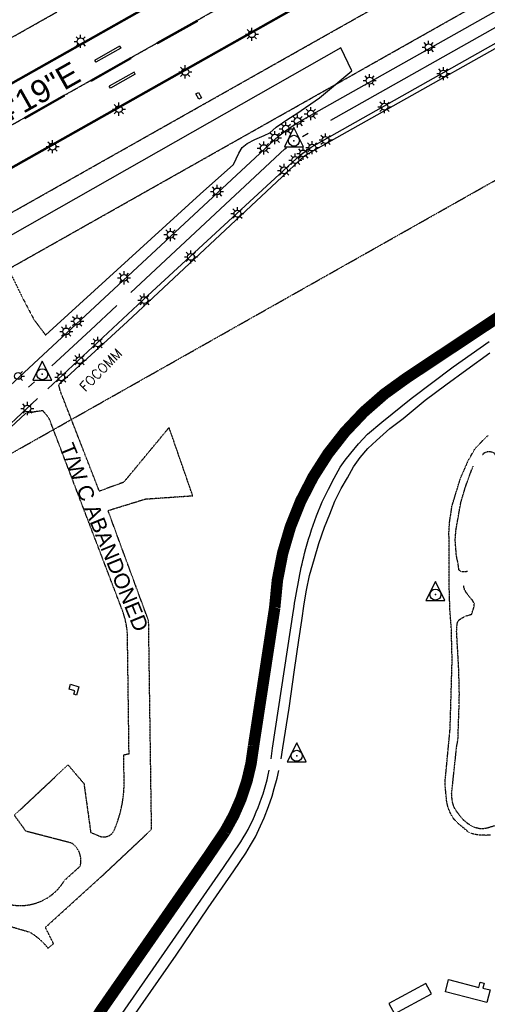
# Model space of a CAD drawing. Header units: feet. Extents: x 0 to 208040, y 0 to 211214.
# Tile 53 of 71: x 198502 to 199729, y 199630 to 202214. Entities that reach past the tile are written whole.
import ezdxf
from ezdxf.enums import TextEntityAlignment as Align

# ---------------------------------------------------------------- set-up
doc = ezdxf.new("R2010")
doc.units = ezdxf.units.FT
doc.header["$LTSCALE"] = 0.5
doc.header["$MEASUREMENT"] = 0
doc.header["$XCLIPFRAME"] = 0
for name, pattern in [('CENTER2', [1.125, 0.75, -0.125, 0.125, -0.125]), ('HIDDEN2', [0.1875, 0.125, -0.0625]), ('PHANTOM2', [1.25, 0.625, -0.125, 0.125, -0.125, 0.125, -0.125])]:
    doc.linetypes.add(name, pattern=pattern)
doc.layers.get('0').update_dxf_attribs({"linetype": 'CONTINUOUS'})
for name, color, linetype in [('1-OFA', 13, 'CENTER2'), ('1-RSA', 13, 'CENTER2'), ('1-RUNWAYCL', 5, 'CENTER2'), ('1-SIGNS', 5, 'CONTINUOUS'), ('ABBANDONTW', 5, 'HIDDEN2'), ('AIR-MARKING', 5, 'CONTINUOUS'), ('AIR-PAVED-T', 7, 'CONTINUOUS'), ('E-NEWMARKING', 5, 'CONTINUOUS'), ('F-BRL', 110, 'PHANTOM2'), ('Future Property Line', 251, 'PHANTOM2'), ('HV-CONTROL', 11, 'CONTINUOUS'), ('image', 7, 'CONTINUOUS'), ('MA-BLDG', 11, 'CONTINUOUS'), ('MI-BLDG', 11, 'CONTINUOUS'), ('R-DIRT', 11, 'HIDDEN2'), ('R-PAVED', 11, 'CONTINUOUS'), ('RUNWAYLIGHTS', 11, 'CONTINUOUS'), ('RUNWAYTEXT', 1, 'CONTINUOUS'), ('TAXIWYPAVED', 5, 'CONTINUOUS'), ('TEXT', 1, 'CONTINUOUS')]:
    doc.layers.add(name, color=color, linetype=linetype)
doc.styles.add('ARIAL', font='ARIAL.TTF')
doc.styles.add('CVFONT05', font='ROMANC')
picture_1 = doc.add_image_def('image1.jpg', size_in_pixel=(2000, 2400))

# ---------------------------------------------------------------- blocks, each defined once
blk = doc.blocks.new('HV-CONTROL', base_point=(0, 18.8))
blk.add_lwpolyline([(-25.1, 3.2), (24.9, 3.2), (-0.1, 53.2)], close=True)
blk.add_circle((-0.1, 18.8), 14.4)
blk.add_point((-0.1, 18.8))

msp = doc.modelspace()

# ---------------------------------------------------------------- linework, layer by layer
at = {"layer": '1-OFA'}
msp.add_line((196652.5, 200533.3), (201136.3, 203061.7), dxfattribs=at)
at = {"layer": '1-RSA'}
for p, q in [((196513.8, 201057.8), (200878.4, 203519)), ((196467.9, 200572.7), (201074.9, 203170.6))]:
    msp.add_line(p, q, dxfattribs=at)
at = {"layer": '1-RUNWAYCL'}
msp.add_line((194428.7, 199652.5), (203328.5, 204671), dxfattribs=at)
at = {"layer": '1-SIGNS'}
for p, q in [((198964.1, 202018.8, 8.8), (198971, 202022.7, 8.8)), ((198971, 202022.7, 8.8), (198978.9, 202008.8, 8.8)), ((198972, 202004.9, 8.8), (198964.1, 202018.8, 8.8)), ((198978.9, 202008.8, 8.8), (198972, 202004.9, 8.8))]:
    msp.add_line(p, q, dxfattribs=at)
at = {"layer": 'ABBANDONTW', "elevation": 8.3}
msp.add_lwpolyline([(198476.2, 201645.5), (198461.7, 201635.2), (198449.7, 201621.8), (198448.2, 201608.5), (198507.5, 201486.9), (198539, 201426.9), (198569.3, 201386.5)], dxfattribs=at)
at = {"layer": 'ABBANDONTW'}
for points, elevation in [([(198365.3, 199867.7), (198527.2, 199820.2, -0.088513), (198576, 199778.1), (198590.5, 199789.6), (198569.3, 199832.4), (198713.8, 199963.4), (198847.9, 200089.3), (198840.2, 200636.3), (198733.6, 200925.9), (198831.6, 200956.1), (198956, 200964.7), (198893.9, 201143.9), (198774.5, 200999.8), (198710.8, 200976.6), (198608.5, 201239.3), (198604.5, 201255.5)], 29.1), ([(198209.2, 200043.2, 0.26866), (198195, 199981.6), (198479.9, 199891.6, 0.313074), (198619.5, 199955.8), (198661.2, 199993.4), (198662.6, 200005.6, 0.2513), (198638.9, 200053.1), (198518.3, 200084.3), (198487.7, 200126.6), (198628.5, 200258.5), (198670.4, 200209.5), (198688.1, 200081.5), (198712.8, 200071.3, 0.381166), (198749.4, 200086.3, 0.115024), (198775.6, 200227.6), (198775.3, 200285.3), (198788.8, 200287.9), (198784.9, 200578.9, 0.096543), (198772, 200662.3), (198578.9, 201168), (198562.5, 201187.8), (198519.2, 201181.3)], 14.4)]:
    msp.add_lwpolyline(points, format="xyb", dxfattribs=dict(at, elevation=elevation))
at = {"layer": 'AIR-MARKING'}
for points, elevation in [([(198240.1, 201035.4), (199182.2, 201908.6), (199199.8, 201922.2), (199224.7, 201939.2), (199260.2, 201959.6), (200219, 202500)], 15.3), ([(198575.7, 201245.1), (198838.3, 201489.9), (199238.6, 201859.4), (199267.2, 201879.3), (200367.1, 202500)], 10.7), ([(199318.5, 201949.5), (200293.6, 202500)], 9.9), ([(199244, 201907.4), (199259.1, 201915.9)], 9.9), ([(198793.5, 201497.4), (199198.1, 201874.4), (199201.7, 201877.2)], 9.9), ([(198586, 201305.3), (198687.7, 201398.9), (198756.8, 201463.3)], 9.9), ([(198524.9, 201249.1), (198540.6, 201263.5)], 9.9), ([(197432.7, 200172.3), (197438.7, 200181.3), (197457.4, 200204.2), (197555.8, 200299.2), (198420.9, 201100.8), (198548.6, 201219.8)], 10.7)]:
    msp.add_lwpolyline(points, dxfattribs=dict(at, elevation=elevation))
at = {"layer": 'E-NEWMARKING'}
for p, q in [((199476.7, 202609.9), (198112.4, 201840.8)), ((199478.2, 202607.3), (198113.8, 201838.2)), ((199571.5, 202441.8), (198207.2, 201672.6)), ((199573, 202439.2), (198208.6, 201670)), ((198966.6, 202211.6), (198862.1, 202152.7)), ((198968.1, 202209), (198863.6, 202150)), ((198966.6, 202211.6), (198967.4, 202210.3)), ((198968.1, 202209), (198967.4, 202210.3)), ((198862.1, 202152.7), (198862.8, 202151.3)), ((198863.6, 202150), (198862.8, 202151.3)), ((198763.8, 202143.7), (198698.5, 202106.9)), ((198766.8, 202138.5), (198701.4, 202101.7)), ((198763.8, 202143.7), (198766.8, 202138.5)), ((198792.4, 202113.4), (198687.9, 202054.4)), ((198793.9, 202110.8), (198689.3, 202051.8)), ((198698.5, 202106.9), (198701.4, 202101.7)), ((198792.4, 202113.4), (198793.1, 202112.1)), ((198793.9, 202110.8), (198793.1, 202112.1)), ((198802.1, 202075.8), (198736.8, 202039)), ((198805.1, 202070.6), (198802.1, 202075.8)), ((198687.9, 202054.4), (198688.6, 202053.1)), ((198689.3, 202051.8), (198688.6, 202053.1)), ((198805.1, 202070.6), (198739.7, 202033.7)), ((198739.7, 202033.7), (198736.8, 202039)), ((198618.2, 202015.1), (198513.7, 201956.2)), ((198619.7, 202012.5), (198515.1, 201953.6)), ((198618.2, 202015.1), (198618.9, 202013.8)), ((198619.7, 202012.5), (198618.9, 202013.8)), ((198513.7, 201956.2), (198514.4, 201954.9)), ((198515.1, 201953.6), (198514.4, 201954.9))]:
    msp.add_line(p, q, dxfattribs=at)
at = {"layer": 'F-BRL', "ltscale": 2}
msp.add_line((196776.1, 200115.1), (200696.7, 202325.9), dxfattribs=at)
at = {"layer": 'Future Property Line', "const_width": 30}
msp.add_lwpolyline([(199958.5, 201566), (199518, 201274, 0.24035), (199171.2, 200671), (199115.8, 200308.9, -0.112692), (199040.7, 200084.2), (198995.6, 200017.4), (198715.9, 199615.5, 0.072505), (198626.4, 199442.7), (197919.3, 199616.6), (197686.8, 198484.7), (197490.9, 197891.7), (197503.5, 197445), (197569.9, 197441.6), (197558.4, 197214.5), (197369.7, 197224), (197409.9, 195804.9)], format="xyb", dxfattribs=at)
at = {"layer": 'MA-BLDG', "elevation": 24.5}
msp.add_lwpolyline([(198651, 200441.9), (198643.9, 200443.9), (198646.4, 200453.1), (198631.3, 200457.4), (198634.9, 200469.9), (198657.1, 200463.7)], close=True, dxfattribs=at)
at = {"layer": 'MI-BLDG'}
for points, elevation in [([(199568.1, 199685.2), (199470.7, 199632.3), (199485.3, 199605.5), (199582.6, 199658.3)], 54.5), ([(199728.1, 199635.4), (199619.6, 199663.3), (199627.8, 199695.2), (199706.7, 199674.9), (199710.3, 199688.6), (199721.2, 199685.8), (199717.9, 199673), (199736.6, 199668.1)], 54)]:
    msp.add_lwpolyline(points, close=True, dxfattribs=dict(at, elevation=elevation))
at = {"layer": 'R-DIRT'}
for points, elevation in [([(199737.3, 200074.4), (199726.5, 200073.7), (199705.4, 200074.7), (199695.4, 200076.2), (199686.4, 200078.9), (199678.7, 200083.3), (199653.6, 200104.3), (199641.1, 200117.3), (199635.3, 200126.8), (199631.2, 200134.7), (199625.9, 200147.9), (199622.7, 200162.9), (199618.6, 200204), (199618.6, 200215.6), (199631.7, 200353.4), (199637, 200533.9), (199634.9, 200615.3), (199630.9, 200669.1), (199630.6, 200685.9), (199629.7, 200694.5), (199629, 200855.6), (199628.3, 200864), (199630.1, 200894.3), (199636.8, 200938.3), (199658.9, 201010.5), (199680.1, 201058.7), (199695.8, 201085.7), (199701, 201092.3), (199725.1, 201117.5), (199731.4, 201122.8)], 218.4), ([(199716.8, 201072.6), (199722.1, 201077.7), (199730.2, 201080.9), (199738.4, 201080.3), (199746.3, 201077.7), (199750.3, 201071.5)], 155.6), ([(199676.9, 200765.7), (199676.9, 200765.7), (199668.5, 200764.8), (199660.3, 200764.6), (199654.7, 200770.8), (199652.5, 200787.5), (199648.3, 200806.7), (199644.9, 200848.8), (199647.1, 200875), (199659.8, 200946.9), (199671.9, 200987.6), (199690.7, 201039), (199692.5, 201042.2)], 155.6), ([(199751.1, 200099.2), (199726.9, 200092.1), (199718.6, 200090.8), (199710.1, 200091), (199702, 200092.5), (199694.1, 200095.3), (199679.6, 200103.3), (199666.8, 200113.8), (199661.2, 200120), (199646.9, 200139.2), (199642.5, 200146.8), (199638, 200160.3), (199636.1, 200174.8), (199635.7, 200183.1), (199648.9, 200307.5), (199652.2, 200323.6), (199655.4, 200416.7), (199655.3, 200434.3), (199656, 200442.7), (199654.5, 200506.6), (199648.7, 200609.3), (199649.9, 200626.5), (199651.9, 200634.5), (199657.6, 200640.7), (199664.7, 200645.1), (199672.3, 200648.9), (199688.5, 200653.9), (199694.6, 200673.5), (199695.3, 200681.7), (199690.9, 200689.4), (199674.4, 200710.2), (199670, 200717.6), (199667.4, 200726.4), (199667.7, 200729.4)], 220.8)]:
    msp.add_lwpolyline(points, dxfattribs=dict(at, elevation=elevation))
at = {"layer": 'R-PAVED'}
for p, q in [((199037, 199989.4), (199082.1, 200056.3)), ((198756.5, 199586.3), (199037, 199989.4))]:
    msp.add_line(p, q, dxfattribs=at)
msp.add_lwpolyline([(199161.9, 200274.5, 0.012175), (199165.4, 200302.6), (199220.7, 200663.7, -0.024055), (199249.5, 200813.5, -0.024053), (199280.6, 200911.7), (199295.9, 200948.7), (199312.1, 200982.3), (199327.4, 201011), (199342.9, 201039.6), (199356.1, 201057.7), (199371, 201076.4), (199391.2, 201100.9), (199415, 201126.3), (199452.3, 201158), (199529.6, 201219.5), (199639.8, 201303.2), (199734.4, 201369.6)], format="xyb", dxfattribs=at)
at = {"layer": 'R-PAVED', "elevation": 48.1}
for points in [[(199188.4, 200274.7), (199192.4, 200303.5), (199208.8, 200407.2), (199222.8, 200507.6), (199234.9, 200585.9), (199242.4, 200637.3), (199248.9, 200681.4), (199254.6, 200717), (199262.6, 200755.7), (199275.2, 200800.1), (199286.6, 200839.3), (199301.6, 200882.5), (199316, 200916.5), (199329.3, 200950.2), (199345.8, 200983.8), (199362.6, 201011.8), (199378.4, 201040.6), (199395.7, 201065), (199415.3, 201088.4), (199438.7, 201109.9), (199473, 201141.1), (199508.1, 201167.1), (199566.4, 201215.1), (199620.4, 201255.9), (199675.3, 201296.2), (199735.7, 201339.7)], [(198799.9, 199597.2), (198912.4, 199759.7), (198996.7, 199883.3), (199063.5, 199981), (199095.2, 200027.1), (199108, 200047.9), (199120.7, 200069.8), (199134.2, 200098.7), (199143.8, 200119.4), (199155.2, 200149.4), (199164.6, 200176.1), (199169.7, 200196.9), (199177.2, 200223.8), (199182.1, 200243.8)]]:
    msp.add_lwpolyline(points, dxfattribs=at)
at = {"layer": 'R-PAVED'}
msp.add_arc((198587.3, 200360.9), 581.1, 328.3854, 348.4487, dxfattribs=at)
at = {"layer": 'RUNWAYLIGHTS'}
for p, q in [((199104.8, 202181.8), (199099.1, 202187.6)), ((199111.2, 202184.5), (199111.2, 202192.6)), ((199117.6, 202181.8), (199123.3, 202187.6)), ((198644.6, 202156.6), (198652.7, 202156.6)), ((198655.3, 202162.9), (198649.6, 202168.7)), ((198661.7, 202165.6), (198661.7, 202173.7)), ((198668.1, 202162.9), (198673.8, 202168.7)), ((198670.7, 202156.6), (198678.8, 202156.6)), ((199094.1, 202175.5), (199102.2, 202175.5)), ((199104.8, 202169.1), (199099.1, 202163.4)), ((199111.2, 202158.4), (199111.2, 202166.5)), ((199117.6, 202169.1), (199123.3, 202163.4)), ((199120.2, 202175.5), (199128.3, 202175.5)), ((199568.8, 202147.6), (199563.1, 202153.3)), ((199575.2, 202150.3), (199575.2, 202158.4)), ((199581.6, 202147.6), (199587.3, 202153.3)), ((198655.3, 202150.2), (198649.6, 202144.5)), ((198661.7, 202139.5), (198661.7, 202147.6)), ((198668.1, 202150.2), (198673.8, 202144.5)), ((199558.1, 202141.3), (199566.2, 202141.3)), ((199568.8, 202134.9), (199563.1, 202129.2)), ((199575.2, 202124.2), (199575.2, 202132.3)), ((199581.6, 202134.9), (199587.3, 202129.2)), ((199584.2, 202141.3), (199592.3, 202141.3)), ((198919.2, 202076.7), (198927.3, 202076.7)), ((198929.9, 202083), (198924.2, 202088.8)), ((198936.3, 202085.7), (198936.3, 202093.8)), ((198942.6, 202083), (198948.3, 202088.8)), ((198945.3, 202076.7), (198953.4, 202076.7)), ((199607.6, 202078.6), (199601.9, 202084.4)), ((199614, 202081.3), (199614, 202089.4)), ((199620.4, 202078.6), (199626.1, 202084.4)), ((198496.5, 202058.1), (198504.6, 202058.1)), ((198929.9, 202070.3), (198924.2, 202064.6)), ((198936.3, 202059.6), (198936.3, 202067.7)), ((198942.6, 202070.3), (198948.3, 202064.6)), ((199403.3, 202053.8, 10.5), (199411.4, 202053.8, 10.5)), ((199414, 202060.1, 10.5), (199408.3, 202065.9, 10.5)), ((199420.4, 202062.8, 10.5), (199420.4, 202070.9, 10.5)), ((199426.7, 202060.1, 10.5), (199432.5, 202065.9, 10.5)), ((199429.4, 202053.8, 10.5), (199437.5, 202053.8, 10.5)), ((199596.9, 202072.3), (199605, 202072.3)), ((199607.6, 202065.9), (199601.9, 202060.2)), ((199614, 202055.2), (199614, 202063.3)), ((199620.4, 202065.9), (199626.1, 202060.2)), ((199623, 202072.3), (199631.1, 202072.3)), ((199414, 202047.4, 10.5), (199408.3, 202041.7, 10.5)), ((199420.4, 202036.7, 10.5), (199420.4, 202044.8, 10.5)), ((199426.7, 202047.4, 10.5), (199432.5, 202041.7, 10.5)), ((198762.1, 201987.8), (198762.1, 201995.9)), ((199452.9, 201991.5, 10.7), (199447.2, 201997.2, 10.7)), ((199459.3, 201994.1, 10.7), (199459.3, 202002.2, 10.7)), ((199465.6, 201991.5, 10.7), (199471.4, 201997.2, 10.7)), ((198745, 201978.8), (198753.1, 201978.8)), ((198755.8, 201985.2), (198750, 201990.9)), ((198755.8, 201972.4), (198750, 201966.7)), ((198768.5, 201985.2), (198774.2, 201990.9)), ((198768.5, 201972.4), (198774.2, 201966.7)), ((198771.1, 201978.8), (198779.2, 201978.8)), ((199259.7, 201973.1, 10.3), (199253.9, 201978.8, 10.3)), ((199266, 201975.8, 10.3), (199266, 201983.9, 10.3)), ((199272.4, 201973.1, 10.3), (199278.1, 201978.8, 10.3)), ((199442.2, 201985.1, 10.7), (199450.3, 201985.1, 10.7)), ((199452.9, 201978.8, 10.7), (199447.2, 201973, 10.7)), ((199459.3, 201968, 10.7), (199459.3, 201976.1, 10.7)), ((199465.6, 201978.8, 10.7), (199471.4, 201973, 10.7)), ((199468.3, 201985.1, 10.7), (199476.4, 201985.1, 10.7)), ((198762.1, 201961.7), (198762.1, 201969.8)), ((199200.4, 201936.6, 10.1), (199200.4, 201944.7, 10.1)), ((199214.2, 201947.5, 10.1), (199222.3, 201947.5, 10.1)), ((199224.9, 201953.9, 10.1), (199219.2, 201959.6, 10.1)), ((199231.3, 201956.5, 10.1), (199231.3, 201964.6, 10.1)), ((199237.7, 201953.9, 10.1), (199243.4, 201959.6, 10.1)), ((199240.3, 201947.5, 10.1), (199248.4, 201947.5, 10.1)), ((199248.9, 201966.8, 10.3), (199257, 201966.8, 10.3)), ((199259.7, 201960.4, 10.3), (199253.9, 201954.7, 10.3)), ((199266, 201949.7, 10.3), (199266, 201957.8, 10.3)), ((199272.4, 201960.4, 10.3), (199278.1, 201954.7, 10.3)), ((199275, 201966.8, 10.3), (199283.1, 201966.8, 10.3)), ((199171.6, 201912.8, 10), (199171.6, 201920.9, 10)), ((199183.3, 201927.6, 10.1), (199191.4, 201927.6, 10.1)), ((199194, 201934, 10.1), (199188.3, 201939.7, 10.1)), ((199194, 201921.3, 10.1), (199188.3, 201915.5, 10.1)), ((199200.4, 201910.5, 10.1), (199200.4, 201918.6, 10.1)), ((199206.7, 201934, 10.1), (199212.5, 201939.7, 10.1)), ((199206.7, 201921.3, 10.1), (199212.5, 201915.5, 10.1)), ((199209.4, 201927.6, 10.1), (199217.5, 201927.6, 10.1)), ((199224.9, 201941.1, 10.1), (199219.2, 201935.4, 10.1)), ((199231.3, 201930.4, 10.1), (199231.3, 201938.5, 10.1)), ((199237.7, 201941.1, 10.1), (199243.4, 201935.4, 10.1)), ((198581.7, 201886.9), (198575.9, 201892.6)), ((198588, 201889.6), (198588, 201897.7)), ((198594.4, 201886.9), (198600.1, 201892.6)), ((199142.5, 201885.6, 10), (199142.5, 201893.7, 10)), ((199154.5, 201903.8, 10), (199162.6, 201903.8, 10)), ((199165.3, 201910.2, 10), (199159.5, 201915.9, 10)), ((199165.3, 201897.4, 10), (199159.5, 201891.7, 10)), ((199171.6, 201886.7, 10), (199171.6, 201894.8, 10)), ((199178, 201910.2, 10), (199183.7, 201915.9, 10)), ((199178, 201897.4, 10), (199183.7, 201891.7, 10)), ((199180.6, 201903.8, 10), (199188.7, 201903.8, 10)), ((199269.7, 201887.1, 10), (199269.7, 201895.2, 10)), ((199287.6, 201898, 10), (199295.7, 201898, 10)), ((199298.4, 201904.4, 10), (199292.7, 201910.1, 10)), ((199304.7, 201907, 10), (199304.7, 201915.1, 10)), ((199311.1, 201904.4, 10), (199316.8, 201910.1, 10)), ((199313.7, 201898, 10), (199321.8, 201898, 10)), ((198570.9, 201880.6), (198579, 201880.6)), ((198581.7, 201874.2), (198575.9, 201868.5)), ((198588, 201863.5), (198588, 201871.6)), ((198594.4, 201874.2), (198600.1, 201868.5)), ((198597, 201880.6), (198605.1, 201880.6)), ((199125.4, 201876.6, 10), (199133.5, 201876.6, 10)), ((199136.1, 201883, 10), (199130.4, 201888.7, 10)), ((199136.1, 201870.3, 10), (199130.4, 201864.5, 10)), ((199142.5, 201859.5, 10), (199142.5, 201867.6, 10)), ((199148.8, 201883, 10), (199154.6, 201888.7, 10)), ((199148.8, 201870.3, 10), (199154.6, 201864.5, 10)), ((199151.5, 201876.6, 10), (199159.6, 201876.6, 10)), ((199239.8, 201868.9, 10), (199234.1, 201874.6, 10)), ((199246.2, 201871.6, 10), (199246.2, 201879.7, 10)), ((199252.5, 201868.9, 10), (199258.3, 201874.6, 10)), ((199252.6, 201878.1, 10), (199260.7, 201878.1, 10)), ((199263.4, 201884.5, 10), (199257.6, 201890.2, 10)), ((199263.4, 201871.7, 10), (199257.6, 201866, 10)), ((199269.7, 201861, 10), (199269.7, 201869.1, 10)), ((199276.1, 201884.5, 10), (199281.8, 201890.2, 10)), ((199276.1, 201871.7, 10), (199281.8, 201866, 10)), ((199278.7, 201878.1, 10), (199286.8, 201878.1, 10)), ((199298.4, 201891.6, 10), (199292.7, 201885.9, 10)), ((199304.7, 201880.9, 10), (199304.7, 201889, 10)), ((199311.1, 201891.6, 10), (199316.8, 201885.9, 10)), ((199208.1, 201845.2, 10.1), (199216.2, 201845.2, 10.1)), ((199218.8, 201851.6, 10.1), (199213.1, 201857.3, 10.1)), ((199225.2, 201854.2, 10.1), (199225.2, 201862.3, 10.1)), ((199229.1, 201862.6, 10), (199237.2, 201862.6, 10)), ((199231.6, 201851.6, 10.1), (199237.3, 201857.3, 10.1)), ((199239.8, 201856.2, 10), (199234.1, 201850.5, 10)), ((199234.2, 201845.2, 10.1), (199242.3, 201845.2, 10.1)), ((199246.2, 201845.5, 10), (199246.2, 201853.6, 10)), ((199252.5, 201856.2, 10), (199258.3, 201850.5, 10)), ((199255.2, 201862.6, 10), (199263.3, 201862.6, 10)), ((199178.8, 201818.1, 9.9), (199186.9, 201818.1, 9.9)), ((199189.6, 201824.5, 9.9), (199183.9, 201830.2, 9.9)), ((199195.9, 201827.1, 9.9), (199195.9, 201835.2, 9.9)), ((199202.3, 201824.5, 9.9), (199208, 201830.2, 9.9)), ((199204.9, 201818.1, 9.9), (199213, 201818.1, 9.9)), ((199218.8, 201838.9, 10.1), (199213.1, 201833.2, 10.1)), ((199225.2, 201828.1, 10.1), (199225.2, 201836.2, 10.1)), ((199231.6, 201838.9, 10.1), (199237.3, 201833.2, 10.1)), ((199189.6, 201811.7, 9.9), (199183.9, 201806, 9.9)), ((199195.9, 201801, 9.9), (199195.9, 201809.1, 9.9)), ((199202.3, 201811.7, 9.9), (199208, 201806, 9.9)), ((199013.4, 201769.2, 9.8), (199007.7, 201775, 9.8)), ((199019.8, 201771.9, 9.8), (199019.8, 201780, 9.8)), ((199026.2, 201769.2, 9.8), (199031.9, 201775, 9.8)), ((199002.7, 201762.9, 9.8), (199010.8, 201762.9, 9.8)), ((199013.4, 201756.5, 9.8), (199007.7, 201750.8, 9.8)), ((199019.8, 201745.8, 9.8), (199019.8, 201753.9, 9.8)), ((199026.2, 201756.5, 9.8), (199031.9, 201750.8, 9.8)), ((199028.8, 201762.9, 9.8), (199036.9, 201762.9, 9.8)), ((199067, 201711.2, 9.9), (199061.3, 201717, 9.9)), ((199073.4, 201713.9, 9.9), (199073.4, 201722, 9.9)), ((199079.8, 201711.2, 9.9), (199085.5, 201717, 9.9)), ((199056.3, 201704.9, 9.9), (199064.4, 201704.9, 9.9)), ((199067, 201698.5, 9.9), (199061.3, 201692.8, 9.9)), ((199073.4, 201687.8, 9.9), (199073.4, 201695.9, 9.9)), ((199079.8, 201698.5, 9.9), (199085.5, 201692.8, 9.9)), ((199082.4, 201704.9, 9.9), (199090.5, 201704.9, 9.9)), ((198891.3, 201656.2, 9.8), (198885.5, 201661.9, 9.8)), ((198897.6, 201658.8, 9.8), (198897.6, 201666.9, 9.8)), ((198904, 201656.2, 9.8), (198909.7, 201661.9, 9.8)), ((198880.5, 201649.8, 9.8), (198888.6, 201649.8, 9.8)), ((198891.3, 201643.4, 9.8), (198885.5, 201637.7, 9.8)), ((198897.6, 201632.7, 9.8), (198897.6, 201640.8, 9.8)), ((198904, 201643.4, 9.8), (198909.7, 201637.7, 9.8)), ((198906.6, 201649.8, 9.8), (198914.7, 201649.8, 9.8)), ((198951.1, 201600.3, 9.9), (198951.1, 201608.4, 9.9)), ((198934, 201591.3, 9.9), (198942.1, 201591.3, 9.9)), ((198944.8, 201597.7, 9.9), (198939, 201603.4, 9.9)), ((198944.8, 201585, 9.9), (198939, 201579.2, 9.9)), ((198957.5, 201597.7, 9.9), (198963.2, 201603.4, 9.9)), ((198957.5, 201585, 9.9), (198963.2, 201579.2, 9.9)), ((198960.1, 201591.3, 9.9), (198968.2, 201591.3, 9.9)), ((198951.1, 201574.2, 9.9), (198951.1, 201582.3, 9.9)), ((198758.5, 201536.3, 9.8), (198766.6, 201536.3, 9.8)), ((198769.3, 201542.7, 9.8), (198763.5, 201548.4, 9.8)), ((198775.6, 201545.3, 9.8), (198775.6, 201553.4, 9.8)), ((198782, 201542.7, 9.8), (198787.7, 201548.4, 9.8)), ((198784.6, 201536.3, 9.8), (198792.7, 201536.3, 9.8)), ((198769.3, 201529.9, 9.8), (198763.5, 201524.2, 9.8)), ((198775.6, 201519.2, 9.8), (198775.6, 201527.3, 9.8)), ((198782, 201529.9, 9.8), (198787.7, 201524.2, 9.8)), ((198822.6, 201484.3, 9.8), (198816.9, 201490, 9.8)), ((198828.9, 201486.9, 9.8), (198828.9, 201495, 9.8)), ((198835.3, 201484.3, 9.8), (198841, 201490, 9.8)), ((198811.8, 201477.9, 9.8), (198819.9, 201477.9, 9.8)), ((198822.6, 201471.6, 9.8), (198816.9, 201465.8, 9.8)), ((198828.9, 201460.8, 9.8), (198828.9, 201468.9, 9.8)), ((198835.3, 201471.6, 9.8), (198841, 201465.8, 9.8)), ((198837.9, 201477.9, 9.8), (198846, 201477.9, 9.8)), ((198646.3, 201428.7, 9.8), (198640.6, 201434.4, 9.8)), ((198652.7, 201431.3, 9.8), (198652.7, 201439.4, 9.8)), ((198659, 201428.7, 9.8), (198664.8, 201434.4, 9.8)), ((198617.5, 201402, 9.8), (198611.7, 201407.7, 9.8)), ((198623.8, 201404.6, 9.8), (198623.8, 201412.7, 9.8)), ((198630.2, 201402, 9.8), (198635.9, 201407.7, 9.8)), ((198635.6, 201422.3, 9.8), (198643.7, 201422.3, 9.8)), ((198646.3, 201416, 9.8), (198640.6, 201410.3, 9.8)), ((198652.7, 201405.2, 9.8), (198652.7, 201413.3, 9.8)), ((198659, 201416, 9.8), (198664.8, 201410.3, 9.8)), ((198661.7, 201422.3, 9.8), (198669.8, 201422.3, 9.8)), ((198606.7, 201395.6, 9.8), (198614.8, 201395.6, 9.8)), ((198617.5, 201389.3, 9.8), (198611.7, 201383.5, 9.8)), ((198623.8, 201378.5, 9.8), (198623.8, 201386.6, 9.8)), ((198630.2, 201389.3, 9.8), (198635.9, 201383.5, 9.8)), ((198632.8, 201395.6, 9.8), (198640.9, 201395.6, 9.8)), ((198700.1, 201370.8, 9.8), (198694.4, 201376.5, 9.8)), ((198706.5, 201373.4, 9.8), (198706.5, 201381.5, 9.8)), ((198712.8, 201370.8, 9.8), (198718.6, 201376.5, 9.8)), ((198689.4, 201364.4, 9.8), (198697.5, 201364.4, 9.8)), ((198700.1, 201358, 9.8), (198694.4, 201352.3, 9.8)), ((198706.5, 201347.3, 9.8), (198706.5, 201355.4, 9.8)), ((198712.8, 201358, 9.8), (198718.6, 201352.3, 9.8)), ((198715.5, 201364.4, 9.8), (198723.6, 201364.4, 9.8)), ((198652.5, 201326.5, 9.9), (198646.7, 201332.2, 9.9)), ((198658.8, 201329.2, 9.9), (198658.8, 201337.3, 9.9)), ((198665.2, 201326.5, 9.9), (198670.9, 201332.2, 9.9)), ((198641.7, 201320.2, 9.9), (198649.8, 201320.2, 9.9)), ((198652.5, 201313.8, 9.9), (198646.7, 201308.1, 9.9)), ((198658.8, 201303.1, 9.9), (198658.8, 201311.2, 9.9)), ((198665.2, 201313.8, 9.9), (198670.9, 201308.1, 9.9)), ((198667.8, 201320.2, 9.9), (198675.9, 201320.2, 9.9)), ((198503.7, 201285, 9.8), (198509.5, 201290.8, 9.8)), ((198506.4, 201278.7, 9.8), (198514.5, 201278.7, 9.8)), ((198593.6, 201275.3, 10), (198601.7, 201275.3, 10)), ((198604.3, 201281.6, 10), (198598.6, 201287.4, 10)), ((198610.7, 201284.3, 10), (198610.7, 201292.4, 10)), ((198617, 201281.6, 10), (198622.8, 201287.4, 10)), ((198619.7, 201275.3, 10), (198627.8, 201275.3, 10)), ((198503.7, 201272.3, 9.8), (198509.5, 201266.6, 9.8)), ((198604.3, 201268.9, 10), (198598.6, 201263.2, 10)), ((198610.7, 201258.2, 10), (198610.7, 201266.3, 10)), ((198617, 201268.9, 10), (198622.8, 201263.2, 10)), ((198515.5, 201199.9, 9.8), (198509.7, 201205.6, 9.8)), ((198521.8, 201202.5, 9.8), (198521.8, 201210.6, 9.8)), ((198528.2, 201199.9, 9.8), (198533.9, 201205.6, 9.8)), ((198504.7, 201193.5, 9.8), (198512.8, 201193.5, 9.8)), ((198515.5, 201187.2, 9.8), (198509.7, 201181.4, 9.8)), ((198521.8, 201176.4, 9.8), (198521.8, 201184.5, 9.8)), ((198528.2, 201187.2, 9.8), (198533.9, 201181.4, 9.8)), ((198530.8, 201193.5, 9.8), (198538.9, 201193.5, 9.8))]:
    msp.add_line(p, q, dxfattribs=at)
for centre in [(199111.2, 202175.5), (198661.7, 202156.6), (199575.2, 202141.3), (198936.3, 202076.7), (199614, 202072.3), (199420.4, 202053.8, 10.5), (198762.1, 201978.8), (199266, 201966.8, 10.3), (199459.3, 201985.1, 10.7), (199231.3, 201947.5, 10.1), (199200.4, 201927.6, 10.1), (199171.6, 201903.8, 10), (199304.7, 201898, 10), (198588, 201880.6), (199142.5, 201876.6, 10), (199246.2, 201862.6, 10), (199269.7, 201878.1, 10), (199225.2, 201845.2, 10.1), (199195.9, 201818.1, 9.9), (199019.8, 201762.9, 9.8), (199073.4, 201704.9, 9.9), (198897.6, 201649.8, 9.8), (198951.1, 201591.3, 9.9), (198775.6, 201536.3, 9.8), (198828.9, 201477.9, 9.8), (198652.7, 201422.3, 9.8), (198623.8, 201395.6, 9.8), (198706.5, 201364.4, 9.8), (198658.8, 201320.2, 9.9), (198497.4, 201278.7, 9.8), (198610.7, 201275.3, 10), (198521.8, 201193.5, 9.8)]:
    msp.add_circle(centre, 9, dxfattribs=at)
at = {"layer": 'TAXIWYPAVED'}
for points, elevation in [([(198604.3, 201256.4), (198784.5, 201421.9), (199203.7, 201813.2), (199227.6, 201836.2), (199249.3, 201856), (199271.7, 201869.5), (199334.2, 201904.2), (199948.1, 202248.8), (200396.3, 202500)], 29.1), ([(198569.6, 201386.2), (198975.8, 201756.2), (199063.4, 201833.7), (199070.4, 201848.6), (199077.2, 201863.8), (199085.7, 201877.8), (199098.8, 201888.4), (199119.2, 201899.6), (199143.7, 201909.4), (199158.3, 201916.9), (199174.7, 201931.5), (199205.6, 201952.8), (199229, 201967.6), (199288.8, 202008.4), (199373.7, 202079.7), (199344.7, 202139.8), (198477.1, 201646.1)], 8.3), ([(198517.7, 201181.1), (197595.1, 200321.6), (197514.8, 200242.3)], 14.4)]:
    msp.add_lwpolyline(points, dxfattribs=dict(at, elevation=elevation))

# ---------------------------------------------------------------- block references
at = {"layer": 'HV-CONTROL'}
for p in [(199221.7, 201896), (198561.1, 201283.5), (199593.3, 200705.4), (199229, 200282.4)]:
    msp.add_blockref('HV-CONTROL', p, dxfattribs=at)

# ---------------------------------------------------------------- texts
at = {"layer": 'AIR-PAVED-T', "style": 'ARIAL'}
msp.add_text('T/W C ABANDONED', height=40, rotation=292.2628, dxfattribs=at).set_placement((198724, 200856.2), align=Align.MIDDLE)
at = {"layer": 'RUNWAYTEXT', "style": 'ARIAL'}
msp.add_text('7790\' x 200 N60%%D34\'19"E', height=60, rotation=29.4183, dxfattribs=at).set_placement((198262, 201825.8), align=Align.CENTER)
at = {"layer": 'TEXT', "style": 'CVFONT05'}
msp.add_text('FOCOMM', height=25, rotation=45.2182, dxfattribs=at).set_placement((198714.6, 201294.8), align=Align.MIDDLE)

# ---------------------------------------------------------------- pictures from other files: only their frames are drawn
at = {"layer": 'image'}
image = msp.add_image(picture_1, insert=(189577.4, 187001.2), size_in_units=(14997.8, 17997.4), rotation=0.6, dxfattribs=at)
image.set_boundary_path([(132.996, 330.714), (430.192, 24.765), (1020.87, 15.748), (1441.694, 2.418), (1679.783, 17.58), (1693.604, 9.457), (1619.806, 230.729), (1548.014, 470.558), (1535.763, 774.424), (1569.421, 992.353), (1639.473, 1205.262), (1591.986, 1384.6), (1519.706, 1505.468), (1523.142, 1667.603), (1504.677, 1730.756), (1672.9, 1884.48), (1821.97, 1931.65), (1498.085, 2118.297), (960.466, 2148.074), (673.895, 2165.344), (458.475, 2163.088), (240.59, 2160.806), (87.062, 2055.378), (143.158, 1779.843), (140.638, 1536.635), (138.25, 1280.692), (130.08, 1093.17), (219.456, 785.044), (141.38, 497.97), (132.996, 330.714)])
image.dxf.flags = 15

doc.saveas('drawing.dxf')
